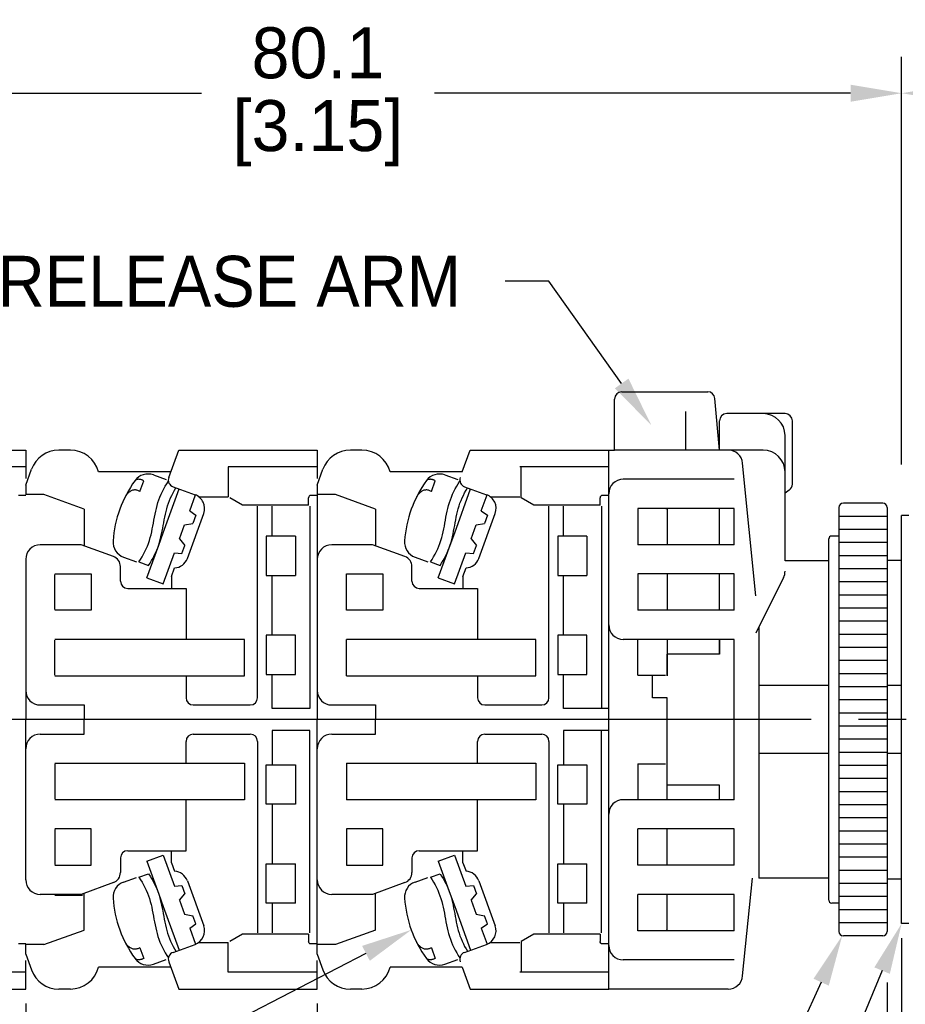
# Model space of a CAD drawing. Header units: inches. Extents: x 3 to 435, y 10 to 289.
# Tile 5 of 7: x 216 to 277, y 143 to 210. Entities that reach past the tile are written whole.
import ezdxf
from ezdxf import colors
from ezdxf.entities.mleader import LeaderData, LeaderLine
from ezdxf.math import Vec2, Vec3

# ---------------------------------------------------------------- set-up
doc = ezdxf.new("R2010")
doc.units = ezdxf.units.IN
doc.header["$LTSCALE"] = 10
doc.header["$MEASUREMENT"] = 0
doc.linetypes.add('CENTER', pattern=[0.4, 0.25, -0.05, 0.05, -0.05])
for name, color, linetype in [('CENTER', 40, 'CENTER'), ('DIMENSIONS', 140, 'Continuous'), ('TEXT', 140, 'Continuous')]:
    doc.layers.add(name, color=color, linetype=linetype)
doc.styles.add('FSTD1', font='txt.shx', dxfattribs={"bigfont": 'extfont.shx'})
doc.dimstyles.new('FSTD1', dxfattribs={"dimtxt": 3, "dimasz": 3, "dimexe": 1, "dimexo": 1, "dimgap": 1.5, "dimtad": 1, "dimdec": 1, "dimrnd": 1, "dimdsep": 46, "dimtxsty": 'FSTD1', "dimblk1": 'OPEN30', "dimblk2": 'OPEN30', "dimsah": 1, "dimcen": 0.1, "dimclrd": 256, "dimclre": 256, "dimclrt": 256, "dimadec": 0, "dimazin": 0, "dimtfac": 1, "dimtdec": 1, "dimtmove": 0, "dimatfit": 3, "dimldrblk": 'OPEN30', "dimfxl": 1, "dimtolj": 1, "dimarcsym": 0})
doc.dimstyles.get("Standard").update_dxf_attribs({"dimtxt": 3.5, "dimasz": 3.5, "dimexe": 2.5, "dimexo": 3.5, "dimgap": 1, "dimtad": 0, "dimtih": 1, "dimtoh": 1, "dimdec": 1, "dimzin": 0, "dimdsep": 46, "dimtxsty": 'Standard', "dimcen": 0, "dimadec": 0, "dimazin": 0, "dimtfac": 1, "dimtdec": 1, "dimtofl": 0, "dimtmove": 0, "dimatfit": 3, "dimfxl": 1, "dimtolj": 1, "dimtzin": 0, "dimarcsym": 0})

# ---------------------------------------------------------------- blocks, each defined once
blk = doc.blocks.new('_OPEN30')
at = {"color": 0, "linetype": 'ByBlock'}
for p, q in [((-1, 0.267949), (0, 0)), ((0, 0), (-1, -0.267949)), ((0, 0), (-1, 0))]:
    blk.add_line(p, q, dxfattribs=at)
blk = doc.blocks.new('*D105')
at = {"layer": 'DEFPOINTS', "color": 0, "transparency": 16777216}
for p in [(276.799, 148.079), (236.699, 143.579), (236.699, 112.393)]:
    blk.add_point(p, dxfattribs=at)
at = {"layer": 'DIMENSIONS', "lineweight": -2, "transparency": 16777216}
for p, q in [((276.799, 147.079), (276.799, 111.393)), ((236.699, 142.579), (236.699, 111.393)), ((273.799, 112.393), (239.699, 112.393))]:
    blk.add_line(p, q, dxfattribs=at)
at = {"layer": 'DIMENSIONS', "lineweight": -2, "transparency": 16777216, "xscale": 3, "yscale": 3, "zscale": 3, "rotation": 180}
blk.add_blockref('_OPEN30', (236.699, 112.393), dxfattribs=at)
at = {"layer": 'DIMENSIONS', "lineweight": -2, "transparency": 16777216, "xscale": 3, "yscale": 3, "zscale": 3}
blk.add_blockref('_OPEN30', (276.799, 112.393), dxfattribs=at)
at = {"layer": 'DIMENSIONS', "transparency": 16777216, "insert": (256.749, 115.393), "char_height": 3, "attachment_point": 5, "style": 'FSTD1'}
blk.add_mtext('\\A1;40', dxfattribs=at)
blk = doc.blocks.new('*D106')
at = {"layer": 'DEFPOINTS', "color": 0, "transparency": 16777216}
for p in [(276.799, 148.079), (216.699, 143.579), (216.699, 103.426)]:
    blk.add_point(p, dxfattribs=at)
at = {"layer": 'DIMENSIONS', "lineweight": -2, "transparency": 16777216}
for p, q in [((276.799, 147.079), (276.799, 102.426)), ((216.699, 142.579), (216.699, 102.426)), ((273.799, 103.426), (219.699, 103.426))]:
    blk.add_line(p, q, dxfattribs=at)
at = {"layer": 'DIMENSIONS', "lineweight": -2, "transparency": 16777216, "xscale": 3, "yscale": 3, "zscale": 3, "rotation": 180}
blk.add_blockref('_OPEN30', (216.699, 103.426), dxfattribs=at)
at = {"layer": 'DIMENSIONS', "lineweight": -2, "transparency": 16777216, "xscale": 3, "yscale": 3, "zscale": 3}
blk.add_blockref('_OPEN30', (276.799, 103.426), dxfattribs=at)
at = {"layer": 'DIMENSIONS', "transparency": 16777216, "insert": (246.749, 106.426), "char_height": 3, "attachment_point": 5, "style": 'FSTD1'}
blk.add_mtext('\\A1;\\A1;60', dxfattribs=at)
blk = doc.blocks.new('*D112')
at = {"layer": 'DEFPOINTS', "color": 0, "transparency": 16777216}
for p in [(288.799, 205.075), (276.799, 176.079), (288.799, 162.377)]:
    blk.add_point(p, dxfattribs=at)
at = {"layer": 'DIMENSIONS', "color": 0, "lineweight": -2, "transparency": 16777216}
for p, q in [((276.799, 179.579), (276.799, 207.575)), ((288.799, 165.877), (288.799, 207.575)), ((280.299, 205.075), (285.299, 205.075)), ((288.799, 205.075), (292.299, 205.075))]:
    blk.add_line(p, q, dxfattribs=at)
at = {"layer": 'DIMENSIONS', "color": 0, "transparency": 16777216}
for points in [[(280.299, 205.659), (280.299, 204.492), (276.799, 205.075)], [(285.299, 205.659), (285.299, 204.492), (288.799, 205.075)]]:
    blk.add_solid(points, dxfattribs=at)
at = {"layer": 'DIMENSIONS', "color": 0, "transparency": 16777216, "char_height": 3.5, "attachment_point": 5}
for s, insert in [('\\A1;12.0', (300.59, 207.825)), ('\\A1;[0.47]', (300.59, 202.325))]:
    blk.add_mtext(s, dxfattribs=dict(at, insert=insert))
blk = doc.blocks.new('*D113')
at = {"layer": 'DEFPOINTS', "color": 0, "transparency": 16777216}
for p in [(196.699, 205.075), (276.799, 176.079), (196.699, 173.079)]:
    blk.add_point(p, dxfattribs=at)
at = {"layer": 'DIMENSIONS', "color": 0, "lineweight": -2, "transparency": 16777216}
for p, q in [((196.699, 176.579), (196.699, 207.575)), ((276.799, 179.579), (276.799, 207.575)), ((200.199, 205.075), (228.749, 205.075)), ((273.299, 205.075), (244.749, 205.075))]:
    blk.add_line(p, q, dxfattribs=at)
at = {"layer": 'DIMENSIONS', "color": 0, "transparency": 16777216}
for points in [[(200.199, 205.659), (200.199, 204.492), (196.699, 205.075)], [(273.299, 205.659), (273.299, 204.492), (276.799, 205.075)]]:
    blk.add_solid(points, dxfattribs=at)
at = {"layer": 'DIMENSIONS', "color": 0, "transparency": 16777216, "char_height": 3.5, "attachment_point": 5}
for s, insert in [('\\A1;80.1', (236.749, 207.825)), ('\\A1;[3.15]', (236.749, 202.325))]:
    blk.add_mtext(s, dxfattribs=dict(at, insert=insert))
blk = doc.blocks.new('*D115')
at = {"layer": 'DEFPOINTS', "color": 0, "transparency": 16777216}
for p in [(276.799, 148.079), (275.799, 147.529), (276.799, 124.951)]:
    blk.add_point(p, dxfattribs=at)
at = {"layer": 'DIMENSIONS', "color": 0, "lineweight": -2, "transparency": 16777216}
for p, q in [((275.799, 144.029), (275.799, 122.451)), ((276.799, 144.579), (276.799, 122.451)), ((272.299, 124.951), (268.799, 124.951)), ((280.299, 124.951), (283.799, 124.951))]:
    blk.add_line(p, q, dxfattribs=at)
at = {"layer": 'DIMENSIONS', "color": 0, "transparency": 16777216}
for points in [[(272.299, 125.534), (272.299, 124.368), (275.799, 124.951)], [(280.299, 125.534), (280.299, 124.368), (276.799, 124.951)]]:
    blk.add_solid(points, dxfattribs=at)
at = {"layer": 'DIMENSIONS', "color": 0, "transparency": 16777216, "char_height": 3.5, "attachment_point": 5}
for s, insert in [('\\A1;1.0', (299.382, 127.701)), ('\\A1;[0.04]\\PPANEL\\PTHICKNESS', (299.382, 116.368))]:
    blk.add_mtext(s, dxfattribs=dict(at, insert=insert))

msp = doc.modelspace()

# ---------------------------------------------------------------- linework, layer by layer
for p, q in [((257.599, 184.579), (263.49, 184.579)), ((257.099, 180.579), (257.099, 184.079)), ((264.299, 180.579), (263.989, 184.122)), ((261.999, 180.579), (261.999, 183.23)), ((264.299, 180.579), (264.299, 182.579)), ((268.799, 183.079), (264.799, 183.079)), ((269.299, 178.242), (269.299, 182.579)), ((268.799, 179.079), (268.799, 181.579)), ((207.196, 180.579), (216.699, 180.579)), ((216.699, 180.579), (216.699, 178.629)), ((219.762, 180.579), (218.972, 180.579)), ((226.512, 178.699), (227.196, 180.579)), ((227.196, 180.579), (236.699, 180.579)), ((236.699, 180.579), (236.699, 178.629)), ((239.762, 180.579), (238.972, 180.579)), ((246.65, 179.079), (247.196, 180.579)), ((247.196, 180.579), (257.099, 180.579)), ((256.699, 143.579), (256.699, 180.579)), ((267.299, 180.579), (257.099, 180.579)), ((216.699, 179.429), (210.599, 179.429)), ((216.699, 178.179), (217.093, 179.263)), ((230.599, 179.429), (230.599, 177.379)), ((236.699, 179.429), (230.599, 179.429)), ((236.699, 178.179), (237.093, 179.263)), ((256.699, 179.429), (250.599, 179.429)), ((250.699, 177.304), (250.699, 179.404)), ((266.799, 170.579), (265.889, 179.678)), ((226.65, 179.079), (221.699, 179.079)), ((224.263, 178.54), (224.231, 178.527)), ((224.296, 178.55), (224.263, 178.54)), ((224.329, 178.558), (224.296, 178.55)), ((224.362, 178.564), (224.329, 178.558)), ((224.396, 178.568), (224.362, 178.564)), ((224.43, 178.57), (224.396, 178.568)), ((224.465, 178.57), (224.43, 178.57)), ((224.499, 178.568), (224.465, 178.57)), ((224.534, 178.564), (224.499, 178.568)), ((224.529, 177.744), (224.795, 178.475)), ((224.568, 178.559), (224.534, 178.564)), ((224.602, 178.551), (224.568, 178.559)), ((224.636, 178.542), (224.602, 178.551)), ((224.669, 178.531), (224.636, 178.542)), ((224.702, 178.519), (224.669, 178.531)), ((224.734, 178.506), (224.702, 178.519)), ((224.765, 178.491), (224.734, 178.506)), ((224.795, 178.475), (224.765, 178.491)), ((225.464, 178.868), (226.341, 178.549)), ((226.378, 178.269), (226.488, 178.442)), ((246.65, 179.079), (241.699, 179.079)), ((244.263, 178.54), (244.231, 178.527)), ((244.296, 178.55), (244.263, 178.54)), ((244.329, 178.558), (244.296, 178.55)), ((244.362, 178.564), (244.329, 178.558)), ((244.396, 178.568), (244.362, 178.564)), ((244.43, 178.57), (244.396, 178.568)), ((244.465, 178.57), (244.43, 178.57)), ((244.499, 178.568), (244.465, 178.57)), ((244.534, 178.564), (244.499, 178.568)), ((244.529, 177.744), (244.795, 178.475)), ((244.568, 178.559), (244.534, 178.564)), ((244.602, 178.551), (244.568, 178.559)), ((244.636, 178.542), (244.602, 178.551)), ((244.669, 178.531), (244.636, 178.542)), ((244.702, 178.519), (244.669, 178.531)), ((244.734, 178.506), (244.702, 178.519)), ((244.765, 178.491), (244.734, 178.506)), ((244.795, 178.475), (244.765, 178.491)), ((245.464, 178.868), (246.341, 178.549)), ((246.378, 178.269), (246.488, 178.442)), ((265.299, 178.579), (257.699, 178.579)), ((268.799, 172.969), (268.799, 179.079)), ((216.699, 178.179), (216.699, 177.529)), ((223.923, 177.775), (223.877, 177.75)), ((223.971, 177.797), (223.923, 177.775)), ((224.02, 177.815), (223.971, 177.797)), ((224.07, 177.829), (224.02, 177.815)), ((224.122, 177.837), (224.07, 177.829)), ((224.174, 177.84), (224.122, 177.837)), ((224.227, 177.838), (224.174, 177.84)), ((224.28, 177.832), (224.227, 177.838)), ((224.332, 177.822), (224.28, 177.832)), ((224.384, 177.807), (224.332, 177.822)), ((224.434, 177.789), (224.384, 177.807)), ((224.482, 177.768), (224.434, 177.789)), ((224.529, 177.744), (224.482, 177.768)), ((226.078, 177.73), (226.172, 177.913)), ((226.13, 174.901), (227.225, 177.908)), ((226.172, 177.913), (226.272, 178.093)), ((226.272, 178.093), (226.378, 178.269)), ((226.811, 178.059), (228.314, 177.511)), ((226.814, 177.645), (226.909, 177.817)), ((226.909, 177.817), (227.009, 177.986)), ((236.699, 178.179), (236.699, 162.079)), ((243.923, 177.775), (243.877, 177.75)), ((243.971, 177.797), (243.923, 177.775)), ((244.02, 177.815), (243.971, 177.797)), ((244.07, 177.829), (244.02, 177.815)), ((244.122, 177.837), (244.07, 177.829)), ((244.174, 177.84), (244.122, 177.837)), ((244.227, 177.838), (244.174, 177.84)), ((244.28, 177.832), (244.227, 177.838)), ((244.332, 177.822), (244.28, 177.832)), ((244.384, 177.807), (244.332, 177.822)), ((244.434, 177.789), (244.384, 177.807)), ((244.482, 177.768), (244.434, 177.789)), ((244.529, 177.744), (244.482, 177.768)), ((246.078, 177.73), (246.172, 177.913)), ((246.13, 174.901), (247.225, 177.908)), ((246.172, 177.913), (246.272, 178.093)), ((246.272, 178.093), (246.378, 178.269)), ((246.811, 178.059), (248.314, 177.511)), ((246.814, 177.645), (246.909, 177.817)), ((246.909, 177.817), (247.009, 177.986)), ((269.089, 177.835), (268.799, 177.628)), ((216.699, 177.469), (216.197, 177.469)), ((217.951, 177.529), (216.699, 177.529)), ((220.699, 176.529), (217.951, 177.529)), ((223.551, 177.415), (223.522, 177.371)), ((223.58, 177.458), (223.551, 177.415)), ((223.611, 177.5), (223.58, 177.458)), ((223.644, 177.541), (223.611, 177.5)), ((223.678, 177.581), (223.644, 177.541)), ((223.714, 177.619), (223.678, 177.581)), ((223.752, 177.655), (223.714, 177.619)), ((223.791, 177.689), (223.752, 177.655)), ((223.833, 177.721), (223.791, 177.689)), ((223.877, 177.75), (223.833, 177.721)), ((225.771, 176.97), (225.836, 177.164)), ((225.836, 177.164), (225.909, 177.356)), ((225.909, 177.356), (225.99, 177.544)), ((225.99, 177.544), (226.078, 177.73)), ((226.495, 176.928), (226.565, 177.111)), ((226.565, 177.111), (226.642, 177.292)), ((226.642, 177.292), (226.725, 177.47)), ((226.725, 177.47), (226.814, 177.645)), ((227.954, 176.402), (228.352, 177.497)), ((228.563, 177.379), (230.599, 177.379)), ((231.565, 176.804), (230.699, 177.304)), ((236.12, 177.362), (236.11, 177.304)), ((236.11, 176.804), (236.11, 177.304)), ((236.15, 177.419), (236.12, 177.362)), ((236.197, 177.469), (236.15, 177.419)), ((236.699, 177.469), (236.197, 177.469)), ((237.951, 177.529), (236.699, 177.529)), ((240.699, 176.529), (237.951, 177.529)), ((243.551, 177.415), (243.522, 177.371)), ((243.58, 177.458), (243.551, 177.415)), ((243.611, 177.5), (243.58, 177.458)), ((243.644, 177.541), (243.611, 177.5)), ((243.678, 177.581), (243.644, 177.541)), ((243.714, 177.619), (243.678, 177.581)), ((243.752, 177.655), (243.714, 177.619)), ((243.791, 177.689), (243.752, 177.655)), ((243.833, 177.721), (243.791, 177.689)), ((243.877, 177.75), (243.833, 177.721)), ((245.771, 176.97), (245.836, 177.164)), ((245.836, 177.164), (245.909, 177.356)), ((245.909, 177.356), (245.99, 177.544)), ((245.99, 177.544), (246.078, 177.73)), ((246.495, 176.928), (246.565, 177.111)), ((246.565, 177.111), (246.642, 177.292)), ((246.642, 177.292), (246.725, 177.47)), ((246.725, 177.47), (246.814, 177.645)), ((247.954, 176.402), (248.352, 177.497)), ((248.563, 177.379), (250.599, 177.379)), ((251.565, 176.804), (250.699, 177.304)), ((256.12, 177.362), (256.11, 177.304)), ((256.11, 176.804), (256.11, 177.304)), ((256.15, 177.419), (256.12, 177.362)), ((256.197, 177.469), (256.15, 177.419)), ((256.699, 177.469), (256.197, 177.469)), ((220.699, 176.529), (220.699, 174.005)), ((225.616, 176.376), (225.662, 176.576)), ((225.662, 176.576), (225.714, 176.774)), ((225.714, 176.774), (225.771, 176.97)), ((226.327, 176.365), (226.377, 176.554)), ((226.377, 176.554), (226.432, 176.742)), ((226.432, 176.742), (226.495, 176.928)), ((236.11, 176.804), (231.565, 176.804)), ((232.6, 163.579), (232.6, 176.729)), ((233.6, 174.679), (233.6, 176.729)), ((236.199, 176.729), (236.199, 162.829)), ((240.699, 176.529), (240.699, 174.005)), ((245.616, 176.376), (245.662, 176.576)), ((245.662, 176.576), (245.714, 176.774)), ((245.714, 176.774), (245.771, 176.97)), ((246.327, 176.365), (246.377, 176.554)), ((246.377, 176.554), (246.432, 176.742)), ((246.432, 176.742), (246.495, 176.928)), ((256.11, 176.804), (251.565, 176.804)), ((252.6, 163.579), (252.6, 176.729)), ((253.6, 174.679), (253.6, 176.729)), ((256.199, 176.729), (256.199, 162.829)), ((258.699, 176.579), (258.699, 174.079)), ((265.299, 176.579), (258.699, 176.579)), ((260.699, 176.529), (260.561, 176.579)), ((260.699, 176.529), (260.699, 174.079)), ((264.299, 174.079), (264.299, 176.579)), ((265.299, 174.079), (265.299, 176.579)), ((272.499, 176.629), (272.499, 174.679)), ((275.499, 176.929), (272.799, 176.929)), ((275.799, 176.629), (275.799, 147.529)), ((225.461, 175.569), (225.498, 175.771)), ((225.498, 175.771), (225.535, 175.973)), ((225.535, 175.973), (225.574, 176.175)), ((225.574, 176.175), (225.616, 176.376)), ((226.167, 175.595), (226.203, 175.789)), ((226.203, 175.789), (226.241, 175.982)), ((226.241, 175.982), (226.282, 176.174)), ((226.282, 176.174), (226.327, 176.365)), ((227.789, 173.144), (228.912, 176.23)), ((227.954, 176.402), (228.378, 176.105)), ((228.378, 176.105), (228.172, 175.541)), ((245.461, 175.569), (245.498, 175.771)), ((245.498, 175.771), (245.535, 175.973)), ((245.535, 175.973), (245.574, 176.175)), ((245.574, 176.175), (245.616, 176.376)), ((246.167, 175.595), (246.203, 175.789)), ((246.203, 175.789), (246.241, 175.982)), ((246.241, 175.982), (246.282, 176.174)), ((246.282, 176.174), (246.327, 176.365)), ((247.789, 173.144), (248.912, 176.23)), ((247.954, 176.402), (248.378, 176.105)), ((248.378, 176.105), (248.172, 175.541)), ((275.799, 176.029), (272.499, 176.029)), ((277.299, 176.079), (276.799, 176.079)), ((276.799, 173.019), (276.799, 176.079)), ((225.342, 174.964), (225.384, 175.165)), ((225.384, 175.165), (225.423, 175.366)), ((225.423, 175.366), (225.461, 175.569)), ((226.059, 175.015), (226.096, 175.208)), ((226.096, 175.208), (226.132, 175.402)), ((226.132, 175.402), (226.167, 175.595)), ((227.254, 174.48), (227.604, 175.441)), ((227.604, 175.441), (228.172, 175.541)), ((245.342, 174.964), (245.384, 175.165)), ((245.384, 175.165), (245.423, 175.366)), ((245.423, 175.366), (245.461, 175.569)), ((246.059, 175.015), (246.096, 175.208)), ((246.096, 175.208), (246.132, 175.402)), ((246.132, 175.402), (246.167, 175.595)), ((247.254, 174.48), (247.604, 175.441)), ((247.604, 175.441), (248.172, 175.541)), ((275.799, 175.129), (272.499, 175.129)), ((225.187, 174.37), (225.245, 174.566)), ((225.245, 174.566), (225.296, 174.764)), ((225.296, 174.764), (225.342, 174.964)), ((225.822, 174.055), (226.13, 174.901)), ((225.881, 174.251), (225.932, 174.44)), ((225.932, 174.44), (225.979, 174.63)), ((225.979, 174.63), (226.021, 174.822)), ((226.021, 174.822), (226.059, 175.015)), ((227.254, 174.48), (227.625, 174.037)), ((233.199, 174.679), (233.199, 171.979)), ((235.199, 174.679), (233.199, 174.679)), ((235.199, 174.679), (235.199, 171.979)), ((245.187, 174.37), (245.245, 174.566)), ((245.245, 174.566), (245.296, 174.764)), ((245.296, 174.764), (245.342, 174.964)), ((245.822, 174.055), (246.13, 174.901)), ((245.881, 174.251), (245.932, 174.44)), ((245.932, 174.44), (245.979, 174.63)), ((245.979, 174.63), (246.021, 174.822)), ((246.021, 174.822), (246.059, 175.015)), ((247.254, 174.48), (247.625, 174.037)), ((253.199, 174.679), (253.199, 171.979)), ((255.199, 174.679), (253.199, 174.679)), ((255.199, 174.679), (255.199, 171.979)), ((271.799, 172.969), (271.799, 174.479)), ((272.499, 174.679), (271.999, 174.679)), ((272.499, 174.679), (272.499, 149.479)), ((220.495, 174.079), (217.699, 174.079)), ((222.714, 173.271), (220.495, 174.079)), ((224.881, 173.61), (224.968, 173.796)), ((224.968, 173.796), (225.049, 173.984)), ((225.002, 171.8), (225.822, 174.055)), ((225.049, 173.984), (225.122, 174.176)), ((225.122, 174.176), (225.187, 174.37)), ((225.687, 173.696), (225.759, 173.879)), ((225.759, 173.879), (225.823, 174.064)), ((225.823, 174.064), (225.881, 174.251)), ((227.42, 173.474), (227.625, 174.037)), ((240.495, 174.079), (237.699, 174.079)), ((242.714, 173.271), (240.495, 174.079)), ((244.881, 173.61), (244.968, 173.796)), ((244.968, 173.796), (245.049, 173.984)), ((245.002, 171.8), (245.822, 174.055)), ((245.049, 173.984), (245.122, 174.176)), ((245.122, 174.176), (245.187, 174.37)), ((245.687, 173.696), (245.759, 173.879)), ((245.759, 173.879), (245.823, 174.064)), ((245.823, 174.064), (245.881, 174.251)), ((247.42, 173.474), (247.625, 174.037)), ((265.299, 174.079), (258.699, 174.079)), ((275.799, 174.229), (272.499, 174.229)), ((216.699, 173.079), (216.699, 162.079)), ((223.412, 173.23), (224.289, 172.911)), ((224.47, 172.898), (224.581, 173.071)), ((224.581, 173.071), (224.686, 173.247)), ((224.686, 173.247), (224.786, 173.427)), ((224.786, 173.427), (224.881, 173.61)), ((225.335, 172.993), (225.432, 173.164)), ((225.432, 173.164), (225.523, 173.339)), ((225.523, 173.339), (225.608, 173.516)), ((225.608, 173.516), (225.687, 173.696)), ((226.129, 171.389), (226.904, 173.519)), ((226.904, 173.519), (227.42, 173.474)), ((243.412, 173.23), (244.289, 172.911)), ((244.47, 172.898), (244.581, 173.071)), ((244.581, 173.071), (244.686, 173.247)), ((244.686, 173.247), (244.786, 173.427)), ((244.786, 173.427), (244.881, 173.61)), ((245.335, 172.993), (245.432, 173.164)), ((245.432, 173.164), (245.523, 173.339)), ((245.523, 173.339), (245.608, 173.516)), ((245.608, 173.516), (245.687, 173.696)), ((246.129, 171.389), (246.904, 173.519)), ((246.904, 173.519), (247.42, 173.474)), ((275.799, 173.329), (272.499, 173.329)), ((223.199, 171.579), (223.199, 172.579)), ((224.47, 172.898), (225.128, 172.658)), ((225.128, 172.658), (225.234, 172.824)), ((225.234, 172.824), (225.335, 172.993)), ((226.699, 171.903), (226.912, 172.488)), ((243.199, 171.579), (243.199, 172.579)), ((244.47, 172.898), (245.128, 172.658)), ((245.128, 172.658), (245.234, 172.824)), ((245.234, 172.824), (245.335, 172.993)), ((246.699, 171.903), (246.912, 172.488)), ((271.799, 172.969), (268.799, 172.969)), ((271.799, 151.188), (271.799, 172.969)), ((275.799, 172.429), (272.499, 172.429)), ((275.799, 173.019), (276.799, 173.019)), ((276.799, 151.138), (276.799, 173.019)), ((218.699, 172.079), (221.199, 172.079)), ((218.699, 169.629), (218.699, 172.029)), ((221.199, 172.079), (221.199, 169.579)), ((225.002, 171.8), (226.129, 171.389)), ((226.699, 171.903), (226.699, 171.079)), ((233.199, 171.979), (235.199, 171.979)), ((233.6, 167.879), (233.6, 171.979)), ((238.699, 172.079), (241.199, 172.079)), ((238.699, 169.579), (238.699, 172.079)), ((241.199, 172.079), (241.199, 169.579)), ((245.002, 171.8), (246.129, 171.389)), ((246.699, 171.903), (246.699, 171.079)), ((253.199, 171.979), (255.199, 171.979)), ((253.6, 167.879), (253.6, 171.979)), ((258.699, 172.079), (258.699, 169.579)), ((265.299, 172.079), (258.699, 172.079)), ((260.699, 172.079), (260.699, 169.579)), ((264.299, 169.579), (264.299, 172.079)), ((265.299, 169.579), (265.299, 172.079)), ((268.694, 171.827), (266.799, 168.009)), ((223.699, 171.079), (227.699, 171.079)), ((227.699, 171.079), (227.699, 167.579)), ((243.699, 171.079), (247.699, 171.079)), ((247.699, 171.079), (247.699, 167.579)), ((275.799, 171.529), (272.499, 171.529)), ((275.799, 170.629), (272.499, 170.629)), ((275.799, 169.729), (272.499, 169.729)), ((221.199, 169.579), (218.699, 169.579)), ((241.199, 169.579), (238.699, 169.579)), ((265.299, 169.579), (258.699, 169.579)), ((266.999, 168.411), (266.999, 151.188)), ((275.799, 168.829), (272.499, 168.829)), ((233.199, 167.879), (233.199, 165.179)), ((235.199, 167.879), (233.199, 167.879)), ((235.199, 165.179), (235.199, 167.879)), ((253.199, 167.879), (253.199, 165.179)), ((255.199, 167.879), (253.199, 167.879)), ((255.199, 165.179), (255.199, 167.879)), ((275.799, 167.929), (272.499, 167.929)), ((231.699, 167.579), (218.699, 167.579)), ((218.699, 165.129), (218.699, 167.529)), ((231.699, 165.079), (231.699, 167.579)), ((251.699, 167.579), (238.699, 167.579)), ((238.699, 165.079), (238.699, 167.579)), ((251.699, 165.079), (251.699, 167.579)), ((265.299, 167.579), (257.699, 167.579)), ((258.699, 165.129), (258.699, 167.529)), ((260.699, 167.579), (260.699, 165.079)), ((264.299, 167.579), (264.299, 166.579)), ((264.299, 166.579), (264.299, 167.579)), ((265.299, 156.579), (265.299, 167.579)), ((275.799, 167.029), (272.499, 167.029)), ((264.299, 166.579), (260.699, 166.579)), ((260.699, 165.079), (260.699, 166.579)), ((275.799, 166.129), (272.499, 166.129)), ((218.699, 165.079), (231.699, 165.079)), ((227.699, 165.079), (227.699, 163.579)), ((233.199, 165.179), (235.199, 165.179)), ((233.6, 162.829), (233.6, 165.179)), ((238.699, 165.079), (251.699, 165.079)), ((247.699, 165.079), (247.699, 163.579)), ((253.199, 165.179), (255.199, 165.179)), ((253.6, 162.829), (253.6, 165.179)), ((258.699, 165.129), (260.599, 165.129)), ((259.699, 163.579), (259.699, 165.079)), ((275.799, 165.229), (272.499, 165.229)), ((271.799, 164.411), (266.999, 164.411)), ((275.799, 164.329), (272.499, 164.329)), ((276.799, 164.411), (275.799, 164.411)), ((260.699, 163.579), (259.699, 163.579)), ((260.699, 157.579), (260.699, 163.579)), ((217.699, 163.079), (220.699, 163.079)), ((220.699, 163.079), (220.699, 162.079)), ((228.199, 163.079), (232.1, 163.079)), ((237.699, 163.079), (240.699, 163.079)), ((240.699, 163.079), (240.699, 162.079)), ((240.699, 163.079), (240.699, 162.079)), ((248.199, 163.079), (252.1, 163.079)), ((275.799, 163.429), (272.499, 163.429)), ((236.199, 162.829), (233.6, 162.829)), ((256.699, 162.829), (253.6, 162.829)), ((275.799, 162.529), (272.499, 162.529)), ((220.699, 162.079), (196.699, 162.079)), ((220.699, 162.079), (196.699, 162.079)), ((216.699, 151.079), (216.699, 162.079)), ((240.699, 162.079), (220.699, 162.079)), ((220.699, 161.079), (220.699, 162.079)), ((240.699, 162.079), (220.699, 162.079)), ((236.699, 145.979), (236.699, 162.079)), ((260.699, 162.079), (240.699, 162.079)), ((240.699, 161.079), (240.699, 162.079)), ((240.699, 161.079), (240.699, 162.079)), ((260.699, 162.079), (240.699, 162.079)), ((260.699, 156.579), (260.699, 162.079)), ((275.799, 161.629), (272.499, 161.629)), ((217.699, 161.079), (220.699, 161.079)), ((228.199, 161.079), (232.1, 161.079)), ((233.6, 161.329), (233.6, 158.979)), ((236.199, 161.329), (233.6, 161.329)), ((236.199, 147.429), (236.199, 161.329)), ((237.699, 161.079), (240.699, 161.079)), ((248.199, 161.079), (252.1, 161.079)), ((253.6, 161.329), (253.6, 158.979)), ((256.699, 161.329), (253.6, 161.329)), ((256.199, 147.429), (256.199, 161.329)), ((227.699, 159.079), (227.699, 160.579)), ((232.6, 160.579), (232.6, 147.429)), ((247.699, 159.079), (247.699, 160.579)), ((252.6, 160.579), (252.6, 147.429)), ((275.799, 160.729), (272.499, 160.729)), ((271.799, 159.747), (266.999, 159.747)), ((275.799, 159.829), (272.499, 159.829)), ((276.799, 159.747), (275.799, 159.747)), ((218.699, 159.079), (231.699, 159.079)), ((218.699, 159.029), (218.699, 156.629)), ((231.699, 159.079), (231.699, 156.579)), ((233.199, 156.279), (233.199, 158.979)), ((233.199, 158.979), (235.199, 158.979)), ((235.199, 158.979), (235.199, 156.279)), ((238.699, 159.079), (238.699, 156.579)), ((238.699, 159.079), (251.699, 159.079)), ((251.699, 159.079), (251.699, 156.579)), ((253.199, 156.279), (253.199, 158.979)), ((253.199, 158.979), (255.199, 158.979)), ((255.199, 158.979), (255.199, 156.279)), ((258.699, 159.029), (258.699, 156.629)), ((258.699, 159.029), (260.599, 159.029)), ((275.799, 158.929), (272.499, 158.929)), ((264.299, 157.579), (260.699, 157.579)), ((264.299, 156.579), (264.299, 157.579)), ((275.799, 158.029), (272.499, 158.029)), ((275.799, 157.129), (272.499, 157.129)), ((231.699, 156.579), (218.699, 156.579)), ((227.699, 153.079), (227.699, 156.579)), ((235.199, 156.279), (233.199, 156.279)), ((233.6, 156.279), (233.6, 152.179)), ((251.699, 156.579), (238.699, 156.579)), ((247.699, 153.079), (247.699, 156.579)), ((255.199, 156.279), (253.199, 156.279)), ((253.6, 156.279), (253.6, 152.179)), ((265.299, 156.579), (257.699, 156.579)), ((275.799, 156.229), (272.499, 156.229)), ((275.799, 155.329), (272.499, 155.329)), ((221.199, 154.579), (218.699, 154.579)), ((218.699, 154.529), (218.699, 152.129)), ((221.199, 152.079), (221.199, 154.579)), ((238.699, 154.579), (238.699, 152.079)), ((241.199, 154.579), (238.699, 154.579)), ((238.699, 154.529), (238.699, 152.129)), ((241.199, 152.079), (241.199, 154.579)), ((258.699, 152.079), (258.699, 154.579)), ((265.299, 154.579), (258.699, 154.579)), ((260.699, 152.079), (260.699, 154.579)), ((265.299, 152.079), (265.299, 154.579)), ((275.799, 154.429), (272.499, 154.429)), ((275.799, 153.529), (272.499, 153.529)), ((223.699, 153.079), (227.699, 153.079)), ((225.002, 152.357), (226.129, 152.768)), ((226.129, 152.768), (226.904, 150.638)), ((226.699, 152.254), (226.699, 153.079)), ((243.699, 153.079), (247.699, 153.079)), ((245.002, 152.357), (246.129, 152.768)), ((246.129, 152.768), (246.904, 150.638)), ((246.699, 152.254), (246.699, 153.079)), ((218.699, 152.079), (221.199, 152.079)), ((223.199, 152.579), (223.199, 151.579)), ((225.002, 152.357), (225.822, 150.102)), ((226.699, 152.254), (226.912, 151.669)), ((233.199, 152.179), (235.199, 152.179)), ((233.199, 149.479), (233.199, 152.179)), ((235.199, 149.479), (235.199, 152.179)), ((238.699, 152.079), (241.199, 152.079)), ((243.199, 152.579), (243.199, 151.579)), ((245.002, 152.357), (245.822, 150.102)), ((246.699, 152.254), (246.912, 151.669)), ((253.199, 152.179), (255.199, 152.179)), ((253.199, 149.479), (253.199, 152.179)), ((255.199, 149.479), (255.199, 152.179)), ((265.299, 152.079), (258.699, 152.079)), ((275.799, 152.629), (272.499, 152.629)), ((224.47, 151.259), (225.128, 151.499)), ((225.128, 151.499), (225.234, 151.333)), ((244.47, 151.259), (245.128, 151.499)), ((245.128, 151.499), (245.234, 151.333)), ((275.799, 151.729), (272.499, 151.729)), ((222.714, 150.886), (220.495, 150.079)), ((223.412, 150.927), (224.289, 151.246)), ((224.47, 151.259), (224.581, 151.086)), ((224.581, 151.086), (224.686, 150.91)), ((224.686, 150.91), (224.786, 150.73)), ((224.786, 150.73), (224.881, 150.547)), ((225.234, 151.333), (225.335, 151.165)), ((225.335, 151.165), (225.432, 150.993)), ((225.432, 150.993), (225.523, 150.818)), ((225.523, 150.818), (225.608, 150.641)), ((227.789, 151.013), (228.912, 147.928)), ((242.714, 150.886), (240.495, 150.079)), ((243.412, 150.927), (244.289, 151.246)), ((244.47, 151.259), (244.581, 151.086)), ((244.581, 151.086), (244.686, 150.91)), ((244.686, 150.91), (244.786, 150.73)), ((244.786, 150.73), (244.881, 150.547)), ((245.234, 151.333), (245.335, 151.165)), ((245.335, 151.165), (245.432, 150.993)), ((245.432, 150.993), (245.523, 150.818)), ((245.523, 150.818), (245.608, 150.641)), ((246.863, 150.8), (246.848, 150.794)), ((247.789, 151.013), (248.912, 147.928)), ((265.889, 144.479), (266.56, 151.188)), ((271.799, 151.188), (266.999, 151.188)), ((271.799, 149.679), (271.799, 151.188)), ((275.799, 150.829), (272.499, 150.829)), ((275.799, 151.138), (276.799, 151.138)), ((276.799, 148.079), (276.799, 151.138)), ((220.495, 150.079), (217.699, 150.079)), ((220.699, 147.629), (220.699, 150.153)), ((224.881, 150.547), (224.968, 150.362)), ((224.968, 150.362), (225.049, 150.173)), ((225.049, 150.173), (225.122, 149.981)), ((225.608, 150.641), (225.687, 150.461)), ((225.687, 150.461), (225.759, 150.278)), ((225.759, 150.278), (225.823, 150.094)), ((225.822, 150.102), (226.13, 149.256)), ((225.823, 150.094), (225.881, 149.906)), ((226.904, 150.638), (227.42, 150.683)), ((227.254, 149.677), (227.625, 150.12)), ((227.42, 150.683), (227.625, 150.12)), ((240.495, 150.079), (237.699, 150.079)), ((240.699, 147.629), (240.699, 150.153)), ((244.881, 150.547), (244.968, 150.362)), ((244.968, 150.362), (245.049, 150.173)), ((245.049, 150.173), (245.122, 149.981)), ((245.608, 150.641), (245.687, 150.461)), ((245.687, 150.461), (245.759, 150.278)), ((245.759, 150.278), (245.823, 150.094)), ((245.822, 150.102), (246.13, 149.256)), ((245.823, 150.094), (245.881, 149.906)), ((246.904, 150.638), (247.42, 150.683)), ((247.254, 149.677), (247.625, 150.12)), ((247.42, 150.683), (247.625, 150.12)), ((258.699, 147.579), (258.699, 150.079)), ((265.299, 150.079), (258.699, 150.079)), ((260.699, 147.629), (260.699, 150.079)), ((265.299, 147.579), (265.299, 150.079)), ((218.699, 150.029), (220.599, 150.029)), ((225.122, 149.981), (225.187, 149.787)), ((225.187, 149.787), (225.245, 149.591)), ((225.245, 149.591), (225.296, 149.393)), ((225.296, 149.393), (225.342, 149.193)), ((225.881, 149.906), (225.932, 149.718)), ((225.932, 149.718), (225.979, 149.527)), ((225.979, 149.527), (226.021, 149.335)), ((227.254, 149.677), (227.604, 148.716)), ((235.199, 149.479), (233.199, 149.479)), ((233.6, 149.479), (233.6, 147.429)), ((245.122, 149.981), (245.187, 149.787)), ((245.187, 149.787), (245.245, 149.591)), ((245.245, 149.591), (245.296, 149.393)), ((245.296, 149.393), (245.342, 149.193)), ((245.881, 149.906), (245.932, 149.718)), ((245.932, 149.718), (245.979, 149.527)), ((245.979, 149.527), (246.021, 149.335)), ((247.254, 149.677), (247.604, 148.716)), ((255.199, 149.479), (253.199, 149.479)), ((253.6, 149.479), (253.6, 147.429)), ((272.499, 149.479), (271.999, 149.479)), ((275.799, 149.929), (272.499, 149.929)), ((272.499, 149.479), (272.499, 147.529)), ((225.342, 149.193), (225.384, 148.992)), ((225.384, 148.992), (225.423, 148.791)), ((225.423, 148.791), (225.461, 148.588)), ((226.021, 149.335), (226.059, 149.143)), ((226.059, 149.143), (226.096, 148.949)), ((226.096, 148.949), (226.132, 148.755)), ((226.13, 149.256), (227.225, 146.249)), ((226.132, 148.755), (226.167, 148.562)), ((227.604, 148.716), (228.172, 148.616)), ((245.342, 149.193), (245.384, 148.992)), ((245.384, 148.992), (245.423, 148.791)), ((245.423, 148.791), (245.461, 148.588)), ((246.021, 149.335), (246.059, 149.143)), ((246.059, 149.143), (246.096, 148.949)), ((246.096, 148.949), (246.132, 148.755)), ((246.13, 149.256), (247.225, 146.249)), ((246.132, 148.755), (246.167, 148.562)), ((247.604, 148.716), (248.172, 148.616)), ((275.799, 149.029), (272.499, 149.029)), ((225.461, 148.588), (225.498, 148.386)), ((225.498, 148.386), (225.535, 148.184)), ((225.535, 148.184), (225.574, 147.982)), ((226.167, 148.562), (226.203, 148.368)), ((226.203, 148.368), (226.241, 148.175)), ((226.241, 148.175), (226.282, 147.983)), ((227.954, 147.755), (228.378, 148.052)), ((228.378, 148.052), (228.172, 148.616)), ((245.461, 148.588), (245.498, 148.386)), ((245.498, 148.386), (245.535, 148.184)), ((245.535, 148.184), (245.574, 147.982)), ((246.167, 148.562), (246.203, 148.368)), ((246.203, 148.368), (246.241, 148.175)), ((246.241, 148.175), (246.282, 147.983)), ((247.954, 147.755), (248.378, 148.052)), ((248.378, 148.052), (248.172, 148.616)), ((275.799, 148.129), (272.499, 148.129)), ((277.299, 148.079), (276.799, 148.079)), ((217.951, 146.629), (220.699, 147.629)), ((225.574, 147.982), (225.616, 147.781)), ((225.616, 147.781), (225.662, 147.581)), ((225.662, 147.581), (225.714, 147.383)), ((225.714, 147.383), (225.771, 147.187)), ((226.282, 147.983), (226.327, 147.792)), ((226.327, 147.792), (226.377, 147.603)), ((226.377, 147.603), (226.432, 147.415)), ((226.432, 147.415), (226.495, 147.23)), ((227.954, 147.755), (228.352, 146.661)), ((231.565, 147.354), (230.699, 146.854)), ((236.11, 147.354), (231.565, 147.354)), ((236.11, 147.354), (236.11, 146.854)), ((240.699, 147.629), (237.951, 146.629)), ((245.574, 147.982), (245.616, 147.781)), ((245.616, 147.781), (245.662, 147.581)), ((245.662, 147.581), (245.714, 147.383)), ((245.714, 147.383), (245.771, 147.187)), ((246.282, 147.983), (246.327, 147.792)), ((246.327, 147.792), (246.377, 147.603)), ((246.377, 147.603), (246.432, 147.415)), ((246.432, 147.415), (246.495, 147.23)), ((247.954, 147.755), (248.352, 146.661)), ((251.565, 147.354), (250.699, 146.854)), ((256.11, 147.354), (251.565, 147.354)), ((256.11, 147.354), (256.11, 146.854)), ((265.299, 147.579), (258.699, 147.579)), ((260.699, 147.629), (260.561, 147.579)), ((216.699, 146.688), (216.197, 146.688)), ((223.551, 146.743), (223.522, 146.786)), ((223.58, 146.699), (223.551, 146.743)), ((223.611, 146.657), (223.58, 146.699)), ((225.771, 147.187), (225.836, 146.993)), ((225.836, 146.993), (225.909, 146.802)), ((225.909, 146.802), (225.99, 146.613)), ((226.495, 147.23), (226.565, 147.046)), ((226.565, 147.046), (226.642, 146.866)), ((226.642, 146.866), (226.725, 146.687)), ((226.725, 146.687), (226.814, 146.512)), ((228.563, 146.779), (230.599, 146.779)), ((230.599, 144.729), (230.599, 146.779)), ((236.12, 146.795), (236.11, 146.854)), ((236.15, 146.739), (236.12, 146.795)), ((236.197, 146.688), (236.15, 146.739)), ((236.699, 146.688), (236.197, 146.688)), ((243.551, 146.743), (243.522, 146.786)), ((243.58, 146.699), (243.551, 146.743)), ((243.611, 146.657), (243.58, 146.699)), ((245.771, 147.187), (245.836, 146.993)), ((245.836, 146.993), (245.909, 146.802)), ((245.909, 146.802), (245.99, 146.613)), ((246.495, 147.23), (246.565, 147.046)), ((246.565, 147.046), (246.642, 146.866)), ((246.642, 146.866), (246.725, 146.687)), ((246.725, 146.687), (246.814, 146.512)), ((248.563, 146.779), (250.599, 146.779)), ((250.699, 146.854), (250.699, 144.754)), ((256.12, 146.795), (256.11, 146.854)), ((256.15, 146.739), (256.12, 146.795)), ((256.197, 146.688), (256.15, 146.739)), ((256.699, 146.688), (256.197, 146.688)), ((275.499, 147.229), (272.799, 147.229)), ((217.951, 146.629), (216.699, 146.629)), ((216.699, 145.979), (216.699, 146.629)), ((223.644, 146.616), (223.611, 146.657)), ((223.678, 146.576), (223.644, 146.616)), ((223.714, 146.538), (223.678, 146.576)), ((223.752, 146.502), (223.714, 146.538)), ((223.791, 146.468), (223.752, 146.502)), ((223.833, 146.437), (223.791, 146.468)), ((223.877, 146.408), (223.833, 146.437)), ((223.923, 146.382), (223.877, 146.408)), ((223.971, 146.36), (223.923, 146.382)), ((224.02, 146.342), (223.971, 146.36)), ((224.07, 146.328), (224.02, 146.342)), ((224.122, 146.32), (224.07, 146.328)), ((224.174, 146.317), (224.122, 146.32)), ((224.227, 146.319), (224.174, 146.317)), ((224.28, 146.325), (224.227, 146.319)), ((224.332, 146.336), (224.28, 146.325)), ((224.384, 146.35), (224.332, 146.336)), ((224.434, 146.368), (224.384, 146.35)), ((224.482, 146.389), (224.434, 146.368)), ((224.529, 146.413), (224.482, 146.389)), ((224.529, 146.413), (224.795, 145.682)), ((225.99, 146.613), (226.078, 146.427)), ((226.078, 146.427), (226.172, 146.244)), ((226.172, 146.244), (226.272, 146.064)), ((226.272, 146.064), (226.378, 145.888)), ((226.811, 146.099), (228.314, 146.646)), ((226.814, 146.512), (226.909, 146.34)), ((226.909, 146.34), (227.009, 146.171)), ((237.951, 146.629), (236.699, 146.629)), ((243.644, 146.616), (243.611, 146.657)), ((243.678, 146.576), (243.644, 146.616)), ((243.714, 146.538), (243.678, 146.576)), ((243.752, 146.502), (243.714, 146.538)), ((243.791, 146.468), (243.752, 146.502)), ((243.833, 146.437), (243.791, 146.468)), ((243.877, 146.408), (243.833, 146.437)), ((243.923, 146.382), (243.877, 146.408)), ((243.971, 146.36), (243.923, 146.382)), ((244.02, 146.342), (243.971, 146.36)), ((244.07, 146.328), (244.02, 146.342)), ((244.122, 146.32), (244.07, 146.328)), ((244.174, 146.317), (244.122, 146.32)), ((244.227, 146.319), (244.174, 146.317)), ((244.28, 146.325), (244.227, 146.319)), ((244.332, 146.336), (244.28, 146.325)), ((244.384, 146.35), (244.332, 146.336)), ((244.434, 146.368), (244.384, 146.35)), ((244.482, 146.389), (244.434, 146.368)), ((244.529, 146.413), (244.482, 146.389)), ((244.529, 146.413), (244.795, 145.682)), ((245.99, 146.613), (246.078, 146.427)), ((246.078, 146.427), (246.172, 146.244)), ((246.172, 146.244), (246.272, 146.064)), ((246.272, 146.064), (246.378, 145.888)), ((246.811, 146.099), (248.314, 146.646)), ((246.814, 146.512), (246.909, 146.34)), ((246.909, 146.34), (247.009, 146.171)), ((216.699, 145.979), (217.093, 144.895)), ((216.699, 143.579), (216.699, 145.529)), ((224.263, 145.618), (224.231, 145.63)), ((224.296, 145.607), (224.263, 145.618)), ((224.329, 145.599), (224.296, 145.607)), ((224.362, 145.593), (224.329, 145.599)), ((224.396, 145.589), (224.362, 145.593)), ((224.43, 145.587), (224.396, 145.589)), ((224.465, 145.587), (224.43, 145.587)), ((224.499, 145.589), (224.465, 145.587)), ((224.534, 145.593), (224.499, 145.589)), ((224.568, 145.599), (224.534, 145.593)), ((224.602, 145.606), (224.568, 145.599)), ((224.636, 145.615), (224.602, 145.606)), ((224.669, 145.626), (224.636, 145.615)), ((224.702, 145.638), (224.669, 145.626)), ((224.734, 145.651), (224.702, 145.638)), ((224.765, 145.666), (224.734, 145.651)), ((224.795, 145.682), (224.765, 145.666)), ((225.464, 145.289), (226.341, 145.608)), ((226.378, 145.888), (226.488, 145.715)), ((226.512, 145.458), (227.196, 143.579)), ((236.699, 145.979), (237.093, 144.895)), ((236.699, 143.579), (236.699, 145.529)), ((244.263, 145.618), (244.231, 145.63)), ((244.296, 145.607), (244.263, 145.618)), ((244.329, 145.599), (244.296, 145.607)), ((244.362, 145.593), (244.329, 145.599)), ((244.396, 145.589), (244.362, 145.593)), ((244.43, 145.587), (244.396, 145.589)), ((244.465, 145.587), (244.43, 145.587)), ((244.499, 145.589), (244.465, 145.587)), ((244.534, 145.593), (244.499, 145.589)), ((244.568, 145.599), (244.534, 145.593)), ((244.602, 145.606), (244.568, 145.599)), ((244.636, 145.615), (244.602, 145.606)), ((244.669, 145.626), (244.636, 145.615)), ((244.702, 145.638), (244.669, 145.626)), ((244.734, 145.651), (244.702, 145.638)), ((244.765, 145.666), (244.734, 145.651)), ((244.795, 145.682), (244.765, 145.666)), ((245.464, 145.289), (246.341, 145.608)), ((246.378, 145.888), (246.488, 145.715)), ((265.299, 145.579), (257.699, 145.579)), ((216.699, 144.729), (210.599, 144.729)), ((226.65, 145.079), (221.699, 145.079)), ((236.699, 144.729), (230.599, 144.729)), ((246.65, 145.079), (241.699, 145.079)), ((246.65, 145.079), (247.196, 143.579)), ((256.699, 144.729), (250.599, 144.729)), ((207.196, 143.579), (216.699, 143.579)), ((219.762, 143.579), (218.972, 143.579)), ((227.196, 143.579), (236.699, 143.579)), ((239.762, 143.579), (238.972, 143.579)), ((247.196, 143.579), (256.699, 143.579)), ((264.894, 143.579), (256.699, 143.579))]:
    msp.add_line(p, q)
for centre, radius, start, end in [((257.599, 184.079), 0.5, 90, 180), ((263.49, 184.079), 0.5, 5, 90), ((264.799, 182.579), 0.5, 90, 180), ((267.299, 181.579), 1.5, 0, 90), ((268.799, 182.579), 0.5, 0, 90), ((218.972, 178.579), 2, 90, 160), ((219.762, 178.579), 2, 14.47751, 90), ((238.972, 178.579), 2, 90, 160), ((239.762, 178.579), 2, 14.47751, 90), ((264.894, 179.579), 1, 5.71059, 90), ((267.299, 179.079), 1.5, 0, 90), ((230.671, 173.78), 8, 144.01639, 175.98361), ((225.088, 177.834), 1.1, 70, 144.01639), ((226.982, 178.528), 0.5, 160.00001, 249.99998), ((250.671, 173.78), 8, 144.01639, 175.98361), ((245.088, 177.834), 1.1, 70, 144.01639), ((246.982, 178.528), 0.5, 160.00001, 249.99998), ((257.699, 177.579), 1, 90, 180), ((268.799, 178.242), 0.5, 305.50875, 0), ((227.972, 176.572), 1, 340.00001, 70.00001), ((247.972, 176.572), 1, 340.00001, 70.00001), ((272.799, 176.629), 0.3, 90, 180), ((275.499, 176.629), 0.3, 0, 90), ((271.999, 174.479), 0.2, 90, 180), ((217.699, 173.079), 1, 90, 180), ((223.788, 174.264), 1.1, 175.98361, 250), ((237.699, 173.079), 1, 90, 180), ((243.788, 174.264), 1.1, 175.98361, 250), ((222.462, 172.579), 0.737, 0, 69.99999), ((226.849, 173.486), 1, 273.57818, 340), ((242.462, 172.579), 0.737, 0, 69.99999), ((246.849, 173.486), 1, 273.57818, 340), ((267.799, 172.271), 1, 333.59518, 0), ((223.699, 171.579), 0.5, 180, 270), ((243.699, 171.579), 0.5, 180, 270), ((257.699, 168.579), 1, 180, 270), ((217.699, 164.079), 1, 180, 270), ((228.199, 163.579), 0.5, 180, 270), ((232.1, 163.579), 0.5, 270, 0), ((237.699, 164.079), 1, 180, 270), ((248.199, 163.579), 0.5, 180, 270), ((252.1, 163.579), 0.5, 270, 0), ((217.699, 160.079), 1, 90, 180), ((228.199, 160.579), 0.5, 90, 180), ((232.1, 160.579), 0.5, 0, 90), ((237.699, 160.079), 1, 90, 180), ((248.199, 160.579), 0.5, 90, 180), ((252.1, 160.579), 0.5, 0, 90), ((257.699, 155.579), 1, 90, 180), ((223.699, 152.579), 0.5, 90, 180), ((243.699, 152.579), 0.5, 90, 180), ((222.462, 151.579), 0.737, 290.00001, 0), ((226.849, 150.671), 1, 20, 86.42182), ((242.462, 151.579), 0.737, 290.00001, 0), ((246.849, 150.671), 1, 20, 86.42182), ((217.699, 151.079), 1, 180, 270), ((223.788, 149.894), 1.1, 110, 184.01639), ((237.699, 151.079), 1, 180, 270), ((243.788, 149.894), 1.1, 110, 184.01639), ((230.671, 150.377), 8, 184.01639, 215.98361), ((250.671, 150.377), 8, 184.01639, 215.98361), ((271.999, 149.679), 0.2, 180, 270), ((227.972, 147.586), 1, 289.99999, 19.99999), ((247.972, 147.586), 1, 289.99999, 19.99999), ((272.799, 147.529), 0.3, 180, 270), ((275.499, 147.529), 0.3, 270, 0), ((226.982, 145.629), 0.5, 110.00002, 199.99999), ((246.982, 145.629), 0.5, 110.00002, 199.99999), ((257.699, 146.579), 1, 180, 270), ((225.088, 146.323), 1.1, 215.98361, 290), ((245.088, 146.323), 1.1, 215.98361, 290), ((218.972, 145.579), 2, 200, 270), ((219.762, 145.579), 2, 270, 345.52249), ((238.972, 145.579), 2, 200, 270), ((239.762, 145.579), 2, 270, 345.52249), ((264.894, 144.579), 1, 270, 354.28941)]:
    msp.add_arc(centre, radius, start, end)
at = {"layer": 'CENTER', "ltscale": 6.5}
msp.add_line((296.599, 162.079), (192.603, 162.079), dxfattribs=at)

# ---------------------------------------------------------------- dimensions: what is measured, and where the dimension line sits
at = {"layer": 'DIMENSIONS'}
for base, p2, picture, middle in [((196.699, 205.075), (196.699, 173.079), '*D113', (236.749, 205.075)), ((288.799, 205.075), (288.799, 162.377), '*D112', (300.59, 205.075))]:
    dim = msp.add_linear_dim(base=base, p1=(276.799, 176.079), p2=p2, dimstyle='Standard', override={"dimpost": '\\X'}, dxfattribs=at)
    dim.commit()
    dim.dimension.update_dxf_attribs({"geometry": picture, "text_midpoint": middle})
dim = msp.add_linear_dim(base=(216.699, 103.426), p1=(276.799, 148.079), p2=(216.699, 143.579), text='\\A1;60', dimstyle='FSTD1', override={"dimtxsty": 'FSTD1'}, dxfattribs=at)
dim.commit()
dim.dimension.update_dxf_attribs({"geometry": '*D106', "text_midpoint": (246.749, 103.426), "dimtype": 160})
dim = msp.add_linear_dim(base=(236.699, 112.393), p1=(276.799, 148.079), p2=(236.699, 143.579), dimstyle='FSTD1', override={"dimtxsty": 'FSTD1'}, dxfattribs=at)
dim.commit()
dim.dimension.update_dxf_attribs({"geometry": '*D105', "text_midpoint": (256.749, 112.393), "dimtype": 160})
dim = msp.add_linear_dim(base=(276.799, 124.951), p1=(275.799, 147.529), p2=(276.799, 148.079), text='<>\\PPANEL\\PTHICKNESS', dimstyle='Standard', override={"dimpost": '\\X'}, dxfattribs=at)
dim.commit()
dim.dimension.update_dxf_attribs({"geometry": '*D115', "text_midpoint": (299.382, 124.951)})

# ---------------------------------------------------------------- leaders
ml = msp.add_multileader_mtext('Standard', dxfattribs=at)
ml.set_content('PACKING', color=256)
ml.set_leader_properties()
ml.build(insert=Vec2(0, 0))
ml.multileader.update_dxf_attribs({"text_left_attachment_type": 2, "text_right_attachment_type": 2, "dogleg_length": 3, "arrow_head_size": 3.5})
ctx = ml.context
ctx.base_point, ctx.char_height, ctx.arrow_head_size, ctx.landing_gap_size, ctx.plane_origin = Vec3(236.018, 124.945), 3.5, 3.5, 3, Vec3(276.799, 148.079)
ctx.left_attachment, ctx.right_attachment, ctx.text_align_type = 2, 2, 2
notes = []
notes.append((ctx, [(0, (1, 1, 0), (267.185, 124.945), (-1, 0), 3, [(0, [(276.799, 148.079)], 0, [])])]))
ctx.mtext.insert, ctx.mtext.alignment, ctx.mtext.flow_direction = Vec3(261.185, 126.695), 3, 5
ml = msp.add_multileader_mtext('Standard', dxfattribs=at)
ml.set_content('LAMP TERMINAL', color=256)
ml.set_leader_properties()
ml.build(insert=Vec2(0, 0))
ml.multileader.update_dxf_attribs({"text_left_attachment_type": 2, "text_right_attachment_type": 2, "dogleg_length": 3, "arrow_head_size": 3.5})
ctx = ml.context
ctx.base_point, ctx.char_height, ctx.arrow_head_size, ctx.landing_gap_size, ctx.plane_origin = Vec3(145.713, 124.2), 3.5, 3.5, 3, Vec3(243.153, 147.641)
ctx.left_attachment, ctx.right_attachment, ctx.text_align_type = 2, 2, 2
notes.append((ctx, [(0, (1, 1, 0), (197.88, 124.2), (-1, 0), 3, [(0, [(243.153, 147.641)], 0, [])])]))
ctx.mtext.insert, ctx.mtext.alignment, ctx.mtext.flow_direction = Vec3(191.88, 125.95), 3, 5
ml = msp.add_multileader_mtext('Standard', dxfattribs=at)
ml.set_content('LOCKING\\PNUT', color=256)
ml.set_leader_properties()
ml.build(insert=Vec2(0, 0))
ml.multileader.update_dxf_attribs({"text_left_attachment_type": 2, "text_right_attachment_type": 2, "dogleg_length": 3, "arrow_head_size": 3.5})
ctx = ml.context
ctx.base_point, ctx.char_height, ctx.arrow_head_size, ctx.landing_gap_size, ctx.plane_origin = Vec3(235.832, 134.63), 3.5, 3.5, 3, Vec3(272.719, 147.239)
ctx.left_attachment, ctx.right_attachment, ctx.text_align_type = 2, 2, 2
notes.append((ctx, [(0, (1, 1, 0), (266.999, 134.63), (-1, 0), 3, [(0, [(272.719, 147.239)], 0, [])])]))
ctx.mtext.insert, ctx.mtext.alignment, ctx.mtext.flow_direction = Vec3(260.999, 139.297), 3, 5
at = {"layer": 'TEXT'}
ml = msp.add_multileader_mtext('Standard', dxfattribs=at)
ml.set_content('RELEASE ARM', color=256)
ml.set_leader_properties()
ml.build(insert=Vec2(0, 0))
ml.multileader.update_dxf_attribs({"text_left_attachment_type": 2, "text_right_attachment_type": 2, "dogleg_length": 3, "arrow_head_size": 3.5})
ctx = ml.context
ctx.base_point, ctx.char_height, ctx.arrow_head_size, ctx.landing_gap_size, ctx.plane_origin = Vec3(206.251, 192.163), 3.5, 3.5, 3, Vec3(259.618, 182.299)
ctx.left_attachment, ctx.right_attachment, ctx.text_align_type = 2, 2, 2
notes.append((ctx, [(0, (1, 1, 0), (252.584, 192.163), (-1, 0), 3, [(0, [(259.618, 182.299)], 0, [])])]))
ctx.mtext.insert, ctx.mtext.alignment, ctx.mtext.flow_direction = Vec3(246.584, 193.913), 3, 5
for ctx, leaders in notes:
    for number, flags, end, landing, length, lines in leaders:
        leader = LeaderData()
        leader.index, (leader.has_last_leader_line, leader.has_dogleg_vector, leader.attachment_direction) = number, flags
        leader.last_leader_point, leader.dogleg_vector, leader.dogleg_length = Vec3(end), Vec3(landing), length
        for number, points, colour, breaks in lines:
            line = LeaderLine()
            line.index, line.vertices, line.color, line.breaks = number, Vec3.list(points), colors.encode_raw_color(colour), breaks
            leader.lines.append(line)
        ctx.leaders.append(leader)

doc.saveas('drawing.dxf')
